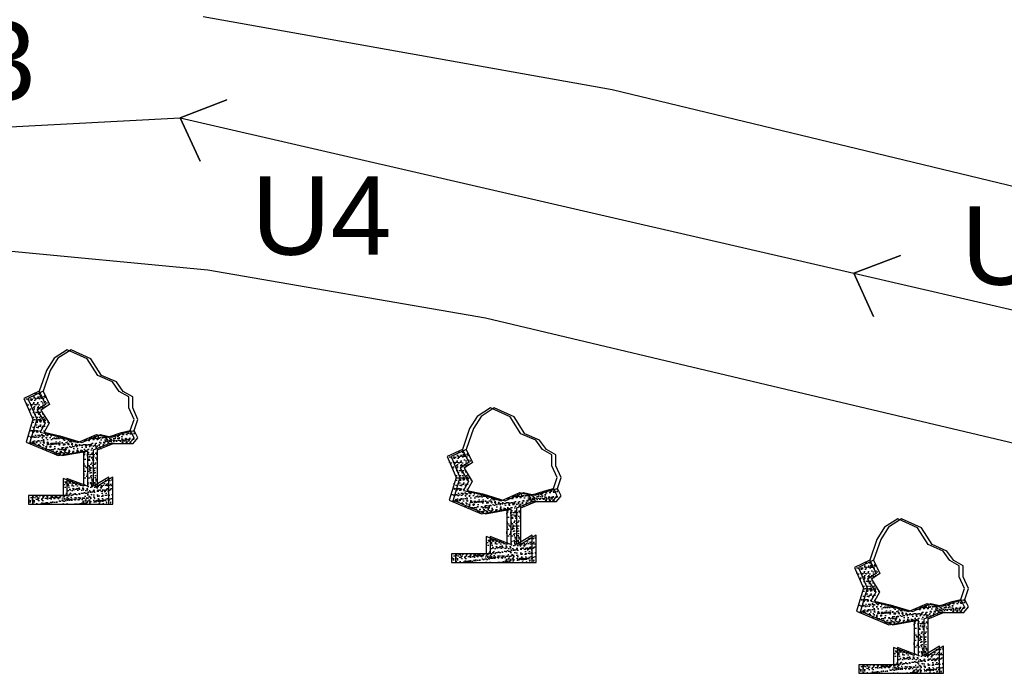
# Model space of a CAD drawing. Header units: inches. Extents: x -1841658761 to 3039153, y 1727 to 2165588347.
# Tile 21 of 41: x 10762 to 10816, y 4544 to 4579. Entities that reach past the tile are written whole.
import ezdxf

# ---------------------------------------------------------------- set-up
doc = ezdxf.new("R2010")
doc.units = ezdxf.units.IN
doc.header["$MEASUREMENT"] = 0
pattern_1 = [(50, (9863.26986, 4378.5681), (0.5715667, -0.0500056), [0.05976563, -0.65742187]), (355, (9863.26986, 4378.5681), (-0.11056747, 0.5994031), [0.0478125, -0.5259375]), (100.451444, (9863.3175, 4378.56394), (0.46099924, 0.5493975), [0.05079297, -0.55872262]), (46.1842, (9863.2699, 4378.7275), (0.85045794, -0.1318982), [0.0896484, -0.9861328]), (96.63564, (9863.3407, 4378.7165), (0.74480874, 0.77625076), [0.0761895, -0.8380844]), (351.18416, (9863.2699, 4378.7275), (0.7448087, 0.77625076), [0.07171875, -0.78890625]), (21, (9863.34955, 4378.68764), (0.4756603, -0.32083693), [0.05976563, -0.65742187]), (326, (9863.34955, 4378.68764), (0.1938919, 0.57785394), [0.0478125, -0.5259375]), (71.451445, (9863.3892, 4378.6609), (0.6695522, 0.257017), [0.05079296, -0.55872262]), (37.5, (9863.26986, 4378.5681), (0.009689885, 0.26527479), [0, -0.5195625, 0, -0.53390625, 0, -0.52792969]), (7.5, (9863.26986, 4378.5681), (0.20963354, 0.31429683), [0, -0.30440625, 0, -0.507609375, 0, -0.20121094]), (327.5, (9863.09216, 4378.5681), (0.425389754, -0.017973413), [0, -0.19921875, 0, -0.6215625, 0, -0.82476562]), (317.5, (9863.01247, 4378.5681), (0.46472648, 0.07977116), [0, -0.25898437, 0, -0.41278125, 0, -0.58570312])]
pattern_2 = [(50, (9841.17353, 4384.58766), (0.5715667, -0.0500056), [0.05976563, -0.65742187]), (355, (9841.17353, 4384.58766), (-0.11056747, 0.5994031), [0.0478125, -0.5259375]), (100.451444, (9841.22117, 4384.5835), (0.46099924, 0.5493975), [0.05079297, -0.55872262]), (46.1842, (9841.1735, 4384.747), (0.85045794, -0.1318982), [0.0896484, -0.9861328]), (96.63564, (9841.2444, 4384.736), (0.74480874, 0.77625076), [0.0761895, -0.8380844]), (351.18416, (9841.1735, 4384.747), (0.7448087, 0.77625076), [0.07171875, -0.78890625]), (21, (9841.2532, 4384.7072), (0.4756603, -0.32083693), [0.05976563, -0.65742187]), (326, (9841.2532, 4384.7072), (0.1938919, 0.57785394), [0.0478125, -0.5259375]), (71.451445, (9841.29286, 4384.68045), (0.6695522, 0.257017), [0.05079296, -0.55872262]), (37.5, (9841.17353, 4384.58766), (0.009689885, 0.26527479), [0, -0.5195625, 0, -0.53390625, 0, -0.52792969]), (7.5, (9841.17353, 4384.58766), (0.20963354, 0.31429683), [0, -0.30440625, 0, -0.507609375, 0, -0.20121094]), (327.5, (9840.99583, 4384.58766), (0.425389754, -0.017973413), [0, -0.19921875, 0, -0.6215625, 0, -0.82476562]), (317.5, (9840.91614, 4384.58766), (0.46472648, 0.07977116), [0, -0.25898437, 0, -0.41278125, 0, -0.58570312])]
pattern_3 = [(50, (9818.21605, 4387.74077), (0.5715667, -0.0500056), [0.05976563, -0.65742187]), (355, (9818.21605, 4387.7408), (-0.11056747, 0.5994031), [0.0478125, -0.5259375]), (100.451444, (9818.2637, 4387.7366), (0.46099924, 0.5493975), [0.05079297, -0.55872262]), (46.1842, (9818.21605, 4387.90015), (0.85045794, -0.1318982), [0.0896484, -0.9861328]), (96.63564, (9818.2869, 4387.88916), (0.74480874, 0.77625076), [0.0761895, -0.8380844]), (351.18416, (9818.21605, 4387.90015), (0.7448087, 0.77625076), [0.07171875, -0.78890625]), (21, (9818.29574, 4387.8603), (0.4756603, -0.32083693), [0.05976563, -0.65742187]), (326, (9818.29574, 4387.8603), (0.1938919, 0.57785394), [0.0478125, -0.5259375]), (71.451445, (9818.3354, 4387.83357), (0.6695522, 0.257017), [0.05079296, -0.55872262]), (37.5, (9818.21605, 4387.74077), (0.009689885, 0.26527479), [0, -0.5195625, 0, -0.53390625, 0, -0.52792969]), (7.5, (9818.21605, 4387.74077), (0.20963354, 0.31429683), [0, -0.30440625, 0, -0.507609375, 0, -0.20121094]), (327.5, (9818.03835, 4387.74077), (0.425389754, -0.017973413), [0, -0.19921875, 0, -0.6215625, 0, -0.82476562]), (317.5, (9817.95866, 4387.74077), (0.46472648, 0.07977116), [0, -0.25898437, 0, -0.41278125, 0, -0.58570312])]

msp = doc.modelspace()

# ---------------------------------------------------------------- hatches: boundary and pattern name
at = {"ltscale": 0.02}
h = msp.add_hatch(dxfattribs=at)
h.set_pattern_fill('AR-CONC', color=256, scale=0.079687)
h.set_pattern_definition([(50, (9818.00355, 4387.74077), (0.5715667, -0.0500056), [0.05976563, -0.65742187]), (355, (9818.00355, 4387.7408), (-0.11056747, 0.5994031), [0.0478125, -0.5259375]), (100.451444, (9818.0512, 4387.7366), (0.46099924, 0.5493975), [0.05079297, -0.55872262]), (46.1842, (9818.00355, 4387.90015), (0.85045794, -0.1318982), [0.0896484, -0.9861328]), (96.63564, (9818.0744, 4387.88916), (0.74480874, 0.77625076), [0.0761895, -0.8380844]), (351.18416, (9818.00355, 4387.90015), (0.7448087, 0.77625076), [0.07171875, -0.78890625]), (21, (9818.08324, 4387.8603), (0.4756603, -0.32083693), [0.05976563, -0.65742187]), (326, (9818.08324, 4387.8603), (0.1938919, 0.57785394), [0.0478125, -0.5259375]), (71.451445, (9818.1229, 4387.83357), (0.6695522, 0.257017), [0.05079296, -0.55872262]), (37.5, (9818.00355, 4387.74077), (0.009689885, 0.26527479), [0, -0.5195625, 0, -0.53390625, 0, -0.52792969]), (7.5, (9818.00355, 4387.74077), (0.20963354, 0.31429683), [0, -0.30440625, 0, -0.507609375, 0, -0.20121094]), (327.5, (9817.82585, 4387.74077), (0.425389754, -0.017973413), [0, -0.19921875, 0, -0.6215625, 0, -0.82476562]), (317.5, (9817.74616, 4387.74077), (0.46472648, 0.07977116), [0, -0.25898437, 0, -0.41278125, 0, -0.58570312])])
h.paths.add_polyline_path([(10763.54889, 4556.80156), (10763.81979, 4557.289), (10763.37732, 4558.00213), (10763.83784, 4558.30904), (10763.49445, 4559.02299), (10762.667, 4558.63238), (10763.14968, 4557.50653), (10762.78194, 4556.2658), (10764.52873, 4555.53055), (10765.90623, 4555.77814), (10765.90623, 4553.86615), (10764.78753, 4554.29905), (10764.78753, 4553.36109), (10762.91098, 4553.36109), (10762.91098, 4552.89212), (10767.27755, 4552.89212), (10767.27755, 4554.37121), (10766.44755, 4553.86615), (10766.44755, 4555.85029), (10767.28649, 4556.18899), (10768.37801, 4556.18899), (10768.63748, 4556.49733), (10768.43793, 4556.8963), (10767.96603, 4556.78365), (10767.22163, 4556.53862), (10766.60431, 4556.68382), (10765.59665, 4556.23914), (10764.39768, 4556.61199)])
h = msp.add_hatch(dxfattribs=at)
h.set_pattern_fill('AR-CONC', color=256, scale=0.079687)
h.set_pattern_definition(pattern_3)
h.paths.add_polyline_path([(10763.76139, 4556.80156), (10764.03229, 4557.289), (10763.58982, 4558.00213), (10764.05034, 4558.30904), (10763.70695, 4559.02299), (10762.8795, 4558.63238), (10763.36218, 4557.50653), (10762.99444, 4556.2658), (10764.74123, 4555.53055), (10766.11873, 4555.77814), (10766.11873, 4553.86615), (10765.00003, 4554.29905), (10765.00003, 4553.36109), (10763.12348, 4553.36109), (10763.12348, 4552.89212), (10767.49005, 4552.89212), (10767.49005, 4554.37121), (10766.66005, 4553.86615), (10766.66005, 4555.85029), (10767.49899, 4556.18899), (10768.59051, 4556.18899), (10768.84998, 4556.49733), (10768.65043, 4556.8963), (10768.17853, 4556.78365), (10767.43413, 4556.53862), (10766.81681, 4556.68382), (10765.80915, 4556.23914), (10764.61018, 4556.61199)])
h = msp.add_hatch(dxfattribs=at)
h.set_pattern_fill('AR-CONC', color=256, scale=0.079687)
h.set_pattern_definition(pattern_3)
h.paths.add_polyline_path([(10763.76139, 4556.80156), (10764.03229, 4557.289), (10763.58982, 4558.00213), (10764.05034, 4558.30904), (10763.70695, 4559.02299), (10762.8795, 4558.63238), (10763.36218, 4557.50653), (10762.99444, 4556.2658), (10764.74123, 4555.53055), (10766.11873, 4555.77814), (10766.11873, 4553.86615), (10765.00003, 4554.29905), (10765.00003, 4553.36109), (10763.12348, 4553.36109), (10763.12348, 4552.89212), (10767.49005, 4552.89212), (10767.49005, 4554.37121), (10766.66005, 4553.86615), (10766.66005, 4555.85029), (10767.49899, 4556.18899), (10768.59051, 4556.18899), (10768.84998, 4556.49733), (10768.65043, 4556.8963), (10768.17853, 4556.78365), (10767.43413, 4556.53862), (10766.81681, 4556.68382), (10765.80915, 4556.23914), (10764.61018, 4556.61199)])
h = msp.add_hatch(dxfattribs=at)
h.set_pattern_fill('AR-CONC', color=256, scale=0.079687)
h.set_pattern_definition([(50, (9840.96103, 4384.58766), (0.5715667, -0.0500056), [0.05976563, -0.65742187]), (355, (9840.96103, 4384.58766), (-0.11056747, 0.5994031), [0.0478125, -0.5259375]), (100.451444, (9841.00867, 4384.5835), (0.46099924, 0.5493975), [0.05079297, -0.55872262]), (46.1842, (9840.961, 4384.747), (0.85045794, -0.1318982), [0.0896484, -0.9861328]), (96.63564, (9841.0319, 4384.736), (0.74480874, 0.77625076), [0.0761895, -0.8380844]), (351.18416, (9840.961, 4384.747), (0.7448087, 0.77625076), [0.07171875, -0.78890625]), (21, (9841.0407, 4384.7072), (0.4756603, -0.32083693), [0.05976563, -0.65742187]), (326, (9841.0407, 4384.7072), (0.1938919, 0.57785394), [0.0478125, -0.5259375]), (71.451445, (9841.08036, 4384.68045), (0.6695522, 0.257017), [0.05079296, -0.55872262]), (37.5, (9840.96103, 4384.58766), (0.009689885, 0.26527479), [0, -0.5195625, 0, -0.53390625, 0, -0.52792969]), (7.5, (9840.96103, 4384.58766), (0.20963354, 0.31429683), [0, -0.30440625, 0, -0.507609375, 0, -0.20121094]), (327.5, (9840.78333, 4384.58766), (0.425389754, -0.017973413), [0, -0.19921875, 0, -0.6215625, 0, -0.82476562]), (317.5, (9840.70364, 4384.58766), (0.46472648, 0.07977116), [0, -0.25898437, 0, -0.41278125, 0, -0.58570312])])
h.paths.add_polyline_path([(10786.50638, 4553.64844), (10786.77727, 4554.13589), (10786.33481, 4554.84901), (10786.79533, 4555.15592), (10786.45193, 4555.86987), (10785.62449, 4555.47927), (10786.10716, 4554.35342), (10785.73942, 4553.11269), (10787.48622, 4552.37744), (10788.86371, 4552.62503), (10788.86371, 4550.71303), (10787.74501, 4551.14594), (10787.74501, 4550.20798), (10785.86846, 4550.20798), (10785.86846, 4549.739), (10790.23504, 4549.739), (10790.23504, 4551.21809), (10789.40503, 4550.71303), (10789.40503, 4552.69718), (10790.24397, 4553.03588), (10791.3355, 4553.03588), (10791.59496, 4553.34421), (10791.39541, 4553.74318), (10790.92352, 4553.63053), (10790.17912, 4553.3855), (10789.5618, 4553.5307), (10788.55413, 4553.08602), (10787.35517, 4553.45888)])
h = msp.add_hatch(dxfattribs=at)
h.set_pattern_fill('AR-CONC', color=256, scale=0.079687)
h.set_pattern_definition(pattern_2)
h.paths.add_polyline_path([(10786.71888, 4553.64844), (10786.98977, 4554.13589), (10786.54731, 4554.84901), (10787.00783, 4555.15592), (10786.66443, 4555.86987), (10785.83699, 4555.47927), (10786.31966, 4554.35342), (10785.95192, 4553.11269), (10787.69872, 4552.37744), (10789.07621, 4552.62503), (10789.07621, 4550.71303), (10787.95751, 4551.14594), (10787.95751, 4550.20798), (10786.08096, 4550.20798), (10786.08096, 4549.739), (10790.44754, 4549.739), (10790.44754, 4551.21809), (10789.61753, 4550.71303), (10789.61753, 4552.69718), (10790.45647, 4553.03588), (10791.548, 4553.03588), (10791.80746, 4553.34421), (10791.60791, 4553.74318), (10791.13602, 4553.63053), (10790.39162, 4553.3855), (10789.7743, 4553.5307), (10788.76663, 4553.08602), (10787.56767, 4553.45888)])
h = msp.add_hatch(dxfattribs=at)
h.set_pattern_fill('AR-CONC', color=256, scale=0.079687)
h.set_pattern_definition(pattern_2)
h.paths.add_polyline_path([(10786.71888, 4553.64844), (10786.98977, 4554.13589), (10786.54731, 4554.84901), (10787.00783, 4555.15592), (10786.66443, 4555.86987), (10785.83699, 4555.47927), (10786.31966, 4554.35342), (10785.95192, 4553.11269), (10787.69872, 4552.37744), (10789.07621, 4552.62503), (10789.07621, 4550.71303), (10787.95751, 4551.14594), (10787.95751, 4550.20798), (10786.08096, 4550.20798), (10786.08096, 4549.739), (10790.44754, 4549.739), (10790.44754, 4551.21809), (10789.61753, 4550.71303), (10789.61753, 4552.69718), (10790.45647, 4553.03588), (10791.548, 4553.03588), (10791.80746, 4553.34421), (10791.60791, 4553.74318), (10791.13602, 4553.63053), (10790.39162, 4553.3855), (10789.7743, 4553.5307), (10788.76663, 4553.08602), (10787.56767, 4553.45888)])
h = msp.add_hatch(dxfattribs=at)
h.set_pattern_fill('AR-CONC', color=256, scale=0.079687)
h.set_pattern_definition([(50, (9863.05736, 4378.5681), (0.5715667, -0.0500056), [0.05976563, -0.65742187]), (355, (9863.05736, 4378.5681), (-0.11056747, 0.5994031), [0.0478125, -0.5259375]), (100.451444, (9863.105, 4378.56394), (0.46099924, 0.5493975), [0.05079297, -0.55872262]), (46.1842, (9863.0574, 4378.7275), (0.85045794, -0.1318982), [0.0896484, -0.9861328]), (96.63564, (9863.1282, 4378.7165), (0.74480874, 0.77625076), [0.0761895, -0.8380844]), (351.18416, (9863.0574, 4378.7275), (0.7448087, 0.77625076), [0.07171875, -0.78890625]), (21, (9863.13705, 4378.68764), (0.4756603, -0.32083693), [0.05976563, -0.65742187]), (326, (9863.13705, 4378.68764), (0.1938919, 0.57785394), [0.0478125, -0.5259375]), (71.451445, (9863.1767, 4378.6609), (0.6695522, 0.257017), [0.05079296, -0.55872262]), (37.5, (9863.05736, 4378.5681), (0.009689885, 0.26527479), [0, -0.5195625, 0, -0.53390625, 0, -0.52792969]), (7.5, (9863.05736, 4378.5681), (0.20963354, 0.31429683), [0, -0.30440625, 0, -0.507609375, 0, -0.20121094]), (327.5, (9862.87966, 4378.5681), (0.425389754, -0.017973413), [0, -0.19921875, 0, -0.6215625, 0, -0.82476562]), (317.5, (9862.79997, 4378.5681), (0.46472648, 0.07977116), [0, -0.25898437, 0, -0.41278125, 0, -0.58570312])])
h.paths.add_polyline_path([(10808.60271, 4547.62889), (10808.8736, 4548.11634), (10808.43114, 4548.82946), (10808.89166, 4549.13637), (10808.54826, 4549.85033), (10807.72082, 4549.45972), (10808.20349, 4548.33387), (10807.83575, 4547.09314), (10809.58255, 4546.35789), (10810.96004, 4546.60548), (10810.96004, 4544.69348), (10809.84134, 4545.12639), (10809.84134, 4544.18843), (10807.96479, 4544.18843), (10807.96479, 4543.71945), (10812.33137, 4543.71945), (10812.33137, 4545.19854), (10811.50136, 4544.69348), (10811.50136, 4546.67763), (10812.3403, 4547.01633), (10813.43183, 4547.01633), (10813.69129, 4547.32466), (10813.49175, 4547.72363), (10813.01985, 4547.61098), (10812.27545, 4547.36595), (10811.65813, 4547.51116), (10810.65046, 4547.06648), (10809.4515, 4547.43933)])
h = msp.add_hatch(dxfattribs=at)
h.set_pattern_fill('AR-CONC', color=256, scale=0.079687)
h.set_pattern_definition(pattern_1)
h.paths.add_polyline_path([(10808.81521, 4547.62889), (10809.0861, 4548.11634), (10808.64364, 4548.82946), (10809.10416, 4549.13637), (10808.76076, 4549.85033), (10807.93332, 4549.45972), (10808.41599, 4548.33387), (10808.04825, 4547.09314), (10809.79505, 4546.35789), (10811.17254, 4546.60548), (10811.17254, 4544.69348), (10810.05384, 4545.12639), (10810.05384, 4544.18843), (10808.17729, 4544.18843), (10808.17729, 4543.71945), (10812.54387, 4543.71945), (10812.54387, 4545.19854), (10811.71386, 4544.69348), (10811.71386, 4546.67763), (10812.5528, 4547.01633), (10813.64433, 4547.01633), (10813.90379, 4547.32466), (10813.70425, 4547.72363), (10813.23235, 4547.61098), (10812.48795, 4547.36595), (10811.87063, 4547.51116), (10810.86296, 4547.06648), (10809.664, 4547.43933)])
h = msp.add_hatch(dxfattribs=at)
h.set_pattern_fill('AR-CONC', color=256, scale=0.079687)
h.set_pattern_definition(pattern_1)
h.paths.add_polyline_path([(10808.81521, 4547.62889), (10809.0861, 4548.11634), (10808.64364, 4548.82946), (10809.10416, 4549.13637), (10808.76076, 4549.85033), (10807.93332, 4549.45972), (10808.41599, 4548.33387), (10808.04825, 4547.09314), (10809.79505, 4546.35789), (10811.17254, 4546.60548), (10811.17254, 4544.69348), (10810.05384, 4545.12639), (10810.05384, 4544.18843), (10808.17729, 4544.18843), (10808.17729, 4543.71945), (10812.54387, 4543.71945), (10812.54387, 4545.19854), (10811.71386, 4544.69348), (10811.71386, 4546.67763), (10812.5528, 4547.01633), (10813.64433, 4547.01633), (10813.90379, 4547.32466), (10813.70425, 4547.72363), (10813.23235, 4547.61098), (10812.48795, 4547.36595), (10811.87063, 4547.51116), (10810.86296, 4547.06648), (10809.664, 4547.43933)])

# ---------------------------------------------------------------- linework, layer by layer
for p, q in [((10772.38374, 4579.36775), (10794.57683, 4575.39109)), ((10794.57683, 4575.39109), (10847.57168, 4562.60476)), ((10771.14733, 4573.86463), (10773.67382, 4574.83505)), ((10773.67382, 4574.83505), (10771.14733, 4573.86463)), ((10752.42302, 4572.88333), (10771.14733, 4573.86463)), ((10771.14733, 4573.86463), (10807.6862, 4565.42896)), ((10771.14733, 4573.86463), (10772.22041, 4571.51696)), ((10772.22041, 4571.51696), (10771.14733, 4573.86463)), ((10772.6457, 4565.60116), (10760.59845, 4566.74795)), ((10807.6862, 4565.42896), (10810.2127, 4566.39939)), ((10810.2127, 4566.39939), (10807.6862, 4565.42896)), ((10807.6862, 4565.42896), (10810.2127, 4566.39939)), ((10810.2127, 4566.39939), (10807.6862, 4565.42896)), ((10787.69788, 4562.99044), (10772.6457, 4565.60116)), ((10807.6862, 4565.42896), (10845.43177, 4556.71471)), ((10807.6862, 4565.42896), (10808.75928, 4563.08129)), ((10808.75928, 4563.08129), (10807.6862, 4565.42896)), ((10807.6862, 4565.42896), (10808.75928, 4563.08129)), ((10808.75928, 4563.08129), (10807.6862, 4565.42896)), ((10803.99538, 4559.12226), (10787.69788, 4562.99044)), ((10765.01141, 4561.27469), (10764.2989, 4560.81516)), ((10765.22391, 4561.27469), (10764.5114, 4560.81516)), ((10765.22391, 4561.27469), (10764.5114, 4560.81516)), ((10766.09167, 4560.79218), (10765.01141, 4561.27469)), ((10766.30417, 4560.79218), (10765.22391, 4561.27469)), ((10766.30417, 4560.79218), (10765.22391, 4561.27469)), ((10764.2989, 4560.81516), (10763.88518, 4560.14884)), ((10764.5114, 4560.81516), (10764.09768, 4560.14884)), ((10764.5114, 4560.81516), (10764.09768, 4560.14884)), ((10766.66627, 4559.87312), (10766.09167, 4560.79218)), ((10766.87877, 4559.87312), (10766.30417, 4560.79218)), ((10766.87877, 4559.87312), (10766.30417, 4560.79218)), ((10763.88518, 4560.14884), (10763.49445, 4559.02299)), ((10764.09768, 4560.14884), (10763.70695, 4559.02299)), ((10764.09768, 4560.14884), (10763.70695, 4559.02299)), ((10767.47072, 4559.52847), (10766.66627, 4559.87312)), ((10767.68322, 4559.52847), (10766.87877, 4559.87312)), ((10767.68322, 4559.52847), (10766.87877, 4559.87312)), ((10767.83937, 4559.01089), (10767.47072, 4559.52847)), ((10768.05187, 4559.01089), (10767.68322, 4559.52847)), ((10768.05187, 4559.01089), (10767.68322, 4559.52847)), ((10763.49445, 4559.02299), (10762.667, 4558.63238)), ((10763.70695, 4559.02299), (10762.8795, 4558.63238)), ((10763.70695, 4559.02299), (10762.8795, 4558.63238)), ((10763.49445, 4559.02299), (10763.83784, 4558.30904)), ((10763.70695, 4559.02299), (10764.05034, 4558.30904)), ((10763.70695, 4559.02299), (10764.05034, 4558.30904)), ((10768.35407, 4558.72363), (10767.83937, 4559.01089)), ((10768.56657, 4558.72363), (10768.05187, 4559.01089)), ((10768.56657, 4558.72363), (10768.05187, 4559.01089)), ((10819.67042, 4555.40181), (10803.99538, 4559.12226)), ((10762.667, 4558.63238), (10763.14968, 4557.50653)), ((10762.8795, 4558.63238), (10763.36218, 4557.50653)), ((10762.8795, 4558.63238), (10763.36218, 4557.50653)), ((10763.83784, 4558.30904), (10763.37732, 4558.00213)), ((10764.05034, 4558.30904), (10763.58982, 4558.00213)), ((10764.05034, 4558.30904), (10763.58982, 4558.00213)), ((10768.35407, 4558.12952), (10768.35407, 4558.72363)), ((10768.56657, 4558.12952), (10768.56657, 4558.72363)), ((10768.56657, 4558.12952), (10768.56657, 4558.72363)), ((10763.37732, 4558.00213), (10763.81979, 4557.289)), ((10763.58982, 4558.00213), (10764.03229, 4557.289)), ((10763.58982, 4558.00213), (10764.03229, 4557.289)), ((10768.63748, 4557.49474), (10768.35407, 4558.12952)), ((10768.84998, 4557.49474), (10768.56657, 4558.12952)), ((10768.84998, 4557.49474), (10768.56657, 4558.12952)), ((10787.96889, 4558.12157), (10787.25638, 4557.66204)), ((10788.18139, 4558.12157), (10787.46888, 4557.66204)), ((10788.18139, 4558.12157), (10787.46888, 4557.66204)), ((10789.04916, 4557.63907), (10787.96889, 4558.12157)), ((10789.26166, 4557.63907), (10788.18139, 4558.12157)), ((10789.26166, 4557.63907), (10788.18139, 4558.12157)), ((10763.14968, 4557.50653), (10762.78194, 4556.2658)), ((10763.36218, 4557.50653), (10762.99444, 4556.2658)), ((10763.36218, 4557.50653), (10762.99444, 4556.2658)), ((10763.81979, 4557.289), (10763.54889, 4556.80156)), ((10764.03229, 4557.289), (10763.76139, 4556.80156)), ((10764.03229, 4557.289), (10763.76139, 4556.80156)), ((10768.43793, 4556.8963), (10768.63748, 4557.49474)), ((10768.65043, 4556.8963), (10768.84998, 4557.49474)), ((10768.65043, 4556.8963), (10768.84998, 4557.49474)), ((10787.25638, 4557.66204), (10786.84266, 4556.99572)), ((10787.46888, 4557.66204), (10787.05516, 4556.99572)), ((10787.46888, 4557.66204), (10787.05516, 4556.99572)), ((10789.62376, 4556.72), (10789.04916, 4557.63907)), ((10789.83626, 4556.72), (10789.26166, 4557.63907)), ((10789.83626, 4556.72), (10789.26166, 4557.63907)), ((10763.54889, 4556.80156), (10764.39768, 4556.61199)), ((10763.76139, 4556.80156), (10764.61018, 4556.61199)), ((10763.76139, 4556.80156), (10764.61018, 4556.61199)), ((10764.39768, 4556.61199), (10765.59665, 4556.23914)), ((10764.61018, 4556.61199), (10765.80915, 4556.23914)), ((10764.61018, 4556.61199), (10765.80915, 4556.23914)), ((10765.59665, 4556.23914), (10766.60431, 4556.68382)), ((10765.80915, 4556.23914), (10766.81681, 4556.68382)), ((10765.80915, 4556.23914), (10766.81681, 4556.68382)), ((10766.60431, 4556.68382), (10767.22163, 4556.53862)), ((10766.81681, 4556.68382), (10767.43413, 4556.53862)), ((10766.81681, 4556.68382), (10767.43413, 4556.53862)), ((10767.22163, 4556.53862), (10767.96603, 4556.78365)), ((10767.43413, 4556.53862), (10768.17853, 4556.78365)), ((10767.43413, 4556.53862), (10768.17853, 4556.78365)), ((10767.96603, 4556.78365), (10768.43793, 4556.8963)), ((10768.17853, 4556.78365), (10768.65043, 4556.8963)), ((10768.17853, 4556.78365), (10768.65043, 4556.8963)), ((10768.63748, 4556.49733), (10768.43793, 4556.8963)), ((10768.84998, 4556.49733), (10768.65043, 4556.8963)), ((10768.84998, 4556.49733), (10768.65043, 4556.8963)), ((10786.84266, 4556.99572), (10786.45193, 4555.86987)), ((10787.05516, 4556.99572), (10786.66443, 4555.86987)), ((10787.05516, 4556.99572), (10786.66443, 4555.86987)), ((10790.42821, 4556.37536), (10789.62376, 4556.72)), ((10790.64071, 4556.37536), (10789.83626, 4556.72)), ((10790.64071, 4556.37536), (10789.83626, 4556.72)), ((10762.78194, 4556.2658), (10764.52873, 4555.53055)), ((10762.99444, 4556.2658), (10764.74123, 4555.53055)), ((10762.99444, 4556.2658), (10764.74123, 4555.53055)), ((10766.44755, 4555.85029), (10767.28649, 4556.18899)), ((10766.66005, 4555.85029), (10767.49899, 4556.18899)), ((10766.66005, 4555.85029), (10767.49899, 4556.18899)), ((10767.28649, 4556.18899), (10768.37801, 4556.18899)), ((10767.49899, 4556.18899), (10768.59051, 4556.18899)), ((10767.49899, 4556.18899), (10768.59051, 4556.18899)), ((10768.37801, 4556.18899), (10768.63748, 4556.49733)), ((10768.59051, 4556.18899), (10768.84998, 4556.49733)), ((10768.59051, 4556.18899), (10768.84998, 4556.49733)), ((10790.79685, 4555.85778), (10790.42821, 4556.37536)), ((10791.00935, 4555.85778), (10790.64071, 4556.37536)), ((10791.00935, 4555.85778), (10790.64071, 4556.37536)), ((10764.52873, 4555.53055), (10765.90623, 4555.77814)), ((10764.74123, 4555.53055), (10766.11873, 4555.77814)), ((10764.74123, 4555.53055), (10766.11873, 4555.77814)), ((10765.90623, 4555.77814), (10765.90623, 4553.86615)), ((10766.11873, 4555.77814), (10766.11873, 4553.86615)), ((10766.11873, 4555.77814), (10766.11873, 4553.86615)), ((10766.44755, 4553.86615), (10766.44755, 4555.85029)), ((10766.66005, 4553.86615), (10766.66005, 4555.85029)), ((10766.66005, 4553.86615), (10766.66005, 4555.85029)), ((10786.45193, 4555.86987), (10785.62449, 4555.47927)), ((10786.66443, 4555.86987), (10785.83699, 4555.47927)), ((10786.66443, 4555.86987), (10785.83699, 4555.47927)), ((10786.45193, 4555.86987), (10786.79533, 4555.15592)), ((10786.66443, 4555.86987), (10787.00783, 4555.15592)), ((10786.66443, 4555.86987), (10787.00783, 4555.15592)), ((10791.31155, 4555.57051), (10790.79685, 4555.85778)), ((10791.52405, 4555.57051), (10791.00935, 4555.85778)), ((10791.52405, 4555.57051), (10791.00935, 4555.85778)), ((10791.31155, 4554.9764), (10791.31155, 4555.57051)), ((10791.52405, 4554.9764), (10791.52405, 4555.57051)), ((10791.52405, 4554.9764), (10791.52405, 4555.57051)), ((10785.62449, 4555.47927), (10786.10716, 4554.35342)), ((10785.83699, 4555.47927), (10786.31966, 4554.35342)), ((10785.83699, 4555.47927), (10786.31966, 4554.35342)), ((10786.79533, 4555.15592), (10786.33481, 4554.84901)), ((10787.00783, 4555.15592), (10786.54731, 4554.84901)), ((10787.00783, 4555.15592), (10786.54731, 4554.84901)), ((10786.33481, 4554.84901), (10786.77727, 4554.13589)), ((10786.54731, 4554.84901), (10786.98977, 4554.13589)), ((10786.54731, 4554.84901), (10786.98977, 4554.13589)), ((10791.59496, 4554.34162), (10791.31155, 4554.9764)), ((10791.80746, 4554.34162), (10791.52405, 4554.9764)), ((10791.80746, 4554.34162), (10791.52405, 4554.9764)), ((10765.90623, 4553.86615), (10764.78753, 4554.29905)), ((10764.78753, 4554.29905), (10764.78753, 4553.36109)), ((10766.11873, 4553.86615), (10765.00003, 4554.29905)), ((10765.00003, 4554.29905), (10765.00003, 4553.36109)), ((10766.11873, 4553.86615), (10765.00003, 4554.29905)), ((10765.00003, 4554.29905), (10765.00003, 4553.36109)), ((10767.27755, 4554.37121), (10766.44755, 4553.86615)), ((10767.49005, 4554.37121), (10766.66005, 4553.86615)), ((10767.49005, 4554.37121), (10766.66005, 4553.86615)), ((10767.27755, 4552.89212), (10767.27755, 4554.37121)), ((10767.49005, 4552.89212), (10767.49005, 4554.37121)), ((10767.49005, 4552.89212), (10767.49005, 4554.37121)), ((10786.10716, 4554.35342), (10785.73942, 4553.11269)), ((10786.31966, 4554.35342), (10785.95192, 4553.11269)), ((10786.31966, 4554.35342), (10785.95192, 4553.11269)), ((10786.77727, 4554.13589), (10786.50638, 4553.64844)), ((10786.98977, 4554.13589), (10786.71888, 4553.64844)), ((10786.98977, 4554.13589), (10786.71888, 4553.64844)), ((10791.39541, 4553.74318), (10791.59496, 4554.34162)), ((10791.60791, 4553.74318), (10791.80746, 4554.34162)), ((10791.60791, 4553.74318), (10791.80746, 4554.34162)), ((10786.50638, 4553.64844), (10787.35517, 4553.45888)), ((10786.71888, 4553.64844), (10787.56767, 4553.45888)), ((10786.71888, 4553.64844), (10787.56767, 4553.45888)), ((10787.35517, 4553.45888), (10788.55413, 4553.08602)), ((10787.56767, 4553.45888), (10788.76663, 4553.08602)), ((10787.56767, 4553.45888), (10788.76663, 4553.08602)), ((10788.55413, 4553.08602), (10789.5618, 4553.5307)), ((10788.76663, 4553.08602), (10789.7743, 4553.5307)), ((10788.76663, 4553.08602), (10789.7743, 4553.5307)), ((10789.5618, 4553.5307), (10790.17912, 4553.3855)), ((10789.7743, 4553.5307), (10790.39162, 4553.3855)), ((10789.7743, 4553.5307), (10790.39162, 4553.3855)), ((10790.17912, 4553.3855), (10790.92352, 4553.63053)), ((10790.39162, 4553.3855), (10791.13602, 4553.63053)), ((10790.39162, 4553.3855), (10791.13602, 4553.63053)), ((10790.92352, 4553.63053), (10791.39541, 4553.74318)), ((10791.13602, 4553.63053), (10791.60791, 4553.74318)), ((10791.13602, 4553.63053), (10791.60791, 4553.74318)), ((10791.59496, 4553.34421), (10791.39541, 4553.74318)), ((10791.80746, 4553.34421), (10791.60791, 4553.74318)), ((10791.80746, 4553.34421), (10791.60791, 4553.74318)), ((10764.78753, 4553.36109), (10762.91098, 4553.36109)), ((10762.91098, 4553.36109), (10762.91098, 4552.89212)), ((10762.91098, 4552.89212), (10767.27755, 4552.89212)), ((10765.00003, 4553.36109), (10763.12348, 4553.36109)), ((10763.12348, 4553.36109), (10763.12348, 4552.89212)), ((10765.00003, 4553.36109), (10763.12348, 4553.36109)), ((10763.12348, 4553.36109), (10763.12348, 4552.89212)), ((10763.12348, 4552.89212), (10767.49005, 4552.89212)), ((10763.12348, 4552.89212), (10767.49005, 4552.89212)), ((10785.73942, 4553.11269), (10787.48622, 4552.37744)), ((10785.95192, 4553.11269), (10787.69872, 4552.37744)), ((10785.95192, 4553.11269), (10787.69872, 4552.37744)), ((10789.40503, 4552.69718), (10790.24397, 4553.03588)), ((10789.61753, 4552.69718), (10790.45647, 4553.03588)), ((10789.61753, 4552.69718), (10790.45647, 4553.03588)), ((10790.24397, 4553.03588), (10791.3355, 4553.03588)), ((10790.45647, 4553.03588), (10791.548, 4553.03588)), ((10790.45647, 4553.03588), (10791.548, 4553.03588)), ((10791.3355, 4553.03588), (10791.59496, 4553.34421)), ((10791.548, 4553.03588), (10791.80746, 4553.34421)), ((10791.548, 4553.03588), (10791.80746, 4553.34421)), ((10787.48622, 4552.37744), (10788.86371, 4552.62503)), ((10787.69872, 4552.37744), (10789.07621, 4552.62503)), ((10787.69872, 4552.37744), (10789.07621, 4552.62503)), ((10788.86371, 4552.62503), (10788.86371, 4550.71303)), ((10789.07621, 4552.62503), (10789.07621, 4550.71303)), ((10789.07621, 4552.62503), (10789.07621, 4550.71303)), ((10789.40503, 4550.71303), (10789.40503, 4552.69718)), ((10789.61753, 4550.71303), (10789.61753, 4552.69718)), ((10789.61753, 4550.71303), (10789.61753, 4552.69718)), ((10810.06522, 4552.10202), (10809.35271, 4551.64249)), ((10810.27772, 4552.10202), (10809.56521, 4551.64249)), ((10810.27772, 4552.10202), (10809.56521, 4551.64249)), ((10811.14549, 4551.61952), (10810.06522, 4552.10202)), ((10811.35799, 4551.61952), (10810.27772, 4552.10202)), ((10811.35799, 4551.61952), (10810.27772, 4552.10202)), ((10809.35271, 4551.64249), (10808.93899, 4550.97618)), ((10809.56521, 4551.64249), (10809.15149, 4550.97618)), ((10809.56521, 4551.64249), (10809.15149, 4550.97618)), ((10811.72009, 4550.70045), (10811.14549, 4551.61952)), ((10811.93259, 4550.70045), (10811.35799, 4551.61952)), ((10811.93259, 4550.70045), (10811.35799, 4551.61952)), ((10788.86371, 4550.71303), (10787.74501, 4551.14594)), ((10787.74501, 4551.14594), (10787.74501, 4550.20798)), ((10789.07621, 4550.71303), (10787.95751, 4551.14594)), ((10787.95751, 4551.14594), (10787.95751, 4550.20798)), ((10789.07621, 4550.71303), (10787.95751, 4551.14594)), ((10787.95751, 4551.14594), (10787.95751, 4550.20798)), ((10790.23504, 4551.21809), (10789.40503, 4550.71303)), ((10790.44754, 4551.21809), (10789.61753, 4550.71303)), ((10790.44754, 4551.21809), (10789.61753, 4550.71303)), ((10790.23504, 4549.739), (10790.23504, 4551.21809)), ((10790.44754, 4549.739), (10790.44754, 4551.21809)), ((10790.44754, 4549.739), (10790.44754, 4551.21809)), ((10808.93899, 4550.97618), (10808.54826, 4549.85033)), ((10809.15149, 4550.97618), (10808.76076, 4549.85033)), ((10809.15149, 4550.97618), (10808.76076, 4549.85033)), ((10787.74501, 4550.20798), (10785.86846, 4550.20798)), ((10785.86846, 4550.20798), (10785.86846, 4549.739)), ((10787.95751, 4550.20798), (10786.08096, 4550.20798)), ((10786.08096, 4550.20798), (10786.08096, 4549.739)), ((10787.95751, 4550.20798), (10786.08096, 4550.20798)), ((10786.08096, 4550.20798), (10786.08096, 4549.739)), ((10812.52454, 4550.35581), (10811.72009, 4550.70045)), ((10812.73704, 4550.35581), (10811.93259, 4550.70045)), ((10812.73704, 4550.35581), (10811.93259, 4550.70045)), ((10812.89318, 4549.83823), (10812.52454, 4550.35581)), ((10813.10568, 4549.83823), (10812.73704, 4550.35581)), ((10813.10568, 4549.83823), (10812.73704, 4550.35581)), ((10785.86846, 4549.739), (10790.23504, 4549.739)), ((10786.08096, 4549.739), (10790.44754, 4549.739)), ((10786.08096, 4549.739), (10790.44754, 4549.739)), ((10808.54826, 4549.85033), (10807.72082, 4549.45972)), ((10808.76076, 4549.85033), (10807.93332, 4549.45972)), ((10808.76076, 4549.85033), (10807.93332, 4549.45972)), ((10808.54826, 4549.85033), (10808.89166, 4549.13637)), ((10808.76076, 4549.85033), (10809.10416, 4549.13637)), ((10808.76076, 4549.85033), (10809.10416, 4549.13637)), ((10813.40788, 4549.55097), (10812.89318, 4549.83823)), ((10813.62038, 4549.55097), (10813.10568, 4549.83823)), ((10813.62038, 4549.55097), (10813.10568, 4549.83823)), ((10807.72082, 4549.45972), (10808.20349, 4548.33387)), ((10807.93332, 4549.45972), (10808.41599, 4548.33387)), ((10807.93332, 4549.45972), (10808.41599, 4548.33387)), ((10808.89166, 4549.13637), (10808.43114, 4548.82946)), ((10809.10416, 4549.13637), (10808.64364, 4548.82946)), ((10809.10416, 4549.13637), (10808.64364, 4548.82946)), ((10813.40788, 4548.95685), (10813.40788, 4549.55097)), ((10813.62038, 4548.95685), (10813.62038, 4549.55097)), ((10813.62038, 4548.95685), (10813.62038, 4549.55097)), ((10808.43114, 4548.82946), (10808.8736, 4548.11634)), ((10808.64364, 4548.82946), (10809.0861, 4548.11634)), ((10808.64364, 4548.82946), (10809.0861, 4548.11634)), ((10813.69129, 4548.32207), (10813.40788, 4548.95685)), ((10813.90379, 4548.32207), (10813.62038, 4548.95685)), ((10813.90379, 4548.32207), (10813.62038, 4548.95685)), ((10808.20349, 4548.33387), (10807.83575, 4547.09314)), ((10808.41599, 4548.33387), (10808.04825, 4547.09314)), ((10808.41599, 4548.33387), (10808.04825, 4547.09314)), ((10808.8736, 4548.11634), (10808.60271, 4547.62889)), ((10809.0861, 4548.11634), (10808.81521, 4547.62889)), ((10809.0861, 4548.11634), (10808.81521, 4547.62889)), ((10813.49175, 4547.72363), (10813.69129, 4548.32207)), ((10813.70425, 4547.72363), (10813.90379, 4548.32207)), ((10813.70425, 4547.72363), (10813.90379, 4548.32207)), ((10808.60271, 4547.62889), (10809.4515, 4547.43933)), ((10808.81521, 4547.62889), (10809.664, 4547.43933)), ((10808.81521, 4547.62889), (10809.664, 4547.43933)), ((10812.27545, 4547.36595), (10813.01985, 4547.61098)), ((10812.48795, 4547.36595), (10813.23235, 4547.61098)), ((10812.48795, 4547.36595), (10813.23235, 4547.61098)), ((10813.01985, 4547.61098), (10813.49175, 4547.72363)), ((10813.23235, 4547.61098), (10813.70425, 4547.72363)), ((10813.23235, 4547.61098), (10813.70425, 4547.72363)), ((10813.69129, 4547.32466), (10813.49175, 4547.72363)), ((10813.90379, 4547.32466), (10813.70425, 4547.72363)), ((10813.90379, 4547.32466), (10813.70425, 4547.72363)), ((10807.83575, 4547.09314), (10809.58255, 4546.35789)), ((10808.04825, 4547.09314), (10809.79505, 4546.35789)), ((10808.04825, 4547.09314), (10809.79505, 4546.35789)), ((10809.4515, 4547.43933), (10810.65046, 4547.06648)), ((10809.664, 4547.43933), (10810.86296, 4547.06648)), ((10809.664, 4547.43933), (10810.86296, 4547.06648)), ((10810.65046, 4547.06648), (10811.65813, 4547.51116)), ((10810.86296, 4547.06648), (10811.87063, 4547.51116)), ((10810.86296, 4547.06648), (10811.87063, 4547.51116)), ((10811.50136, 4546.67763), (10812.3403, 4547.01633)), ((10811.65813, 4547.51116), (10812.27545, 4547.36595)), ((10811.71386, 4546.67763), (10812.5528, 4547.01633)), ((10811.71386, 4546.67763), (10812.5528, 4547.01633)), ((10811.87063, 4547.51116), (10812.48795, 4547.36595)), ((10811.87063, 4547.51116), (10812.48795, 4547.36595)), ((10812.3403, 4547.01633), (10813.43183, 4547.01633)), ((10812.5528, 4547.01633), (10813.64433, 4547.01633)), ((10812.5528, 4547.01633), (10813.64433, 4547.01633)), ((10813.43183, 4547.01633), (10813.69129, 4547.32466)), ((10813.64433, 4547.01633), (10813.90379, 4547.32466)), ((10813.64433, 4547.01633), (10813.90379, 4547.32466)), ((10809.58255, 4546.35789), (10810.96004, 4546.60548)), ((10809.79505, 4546.35789), (10811.17254, 4546.60548)), ((10809.79505, 4546.35789), (10811.17254, 4546.60548)), ((10810.96004, 4546.60548), (10810.96004, 4544.69348)), ((10811.17254, 4546.60548), (10811.17254, 4544.69348)), ((10811.17254, 4546.60548), (10811.17254, 4544.69348)), ((10811.50136, 4544.69348), (10811.50136, 4546.67763)), ((10811.71386, 4544.69348), (10811.71386, 4546.67763)), ((10811.71386, 4544.69348), (10811.71386, 4546.67763)), ((10810.96004, 4544.69348), (10809.84134, 4545.12639)), ((10809.84134, 4545.12639), (10809.84134, 4544.18843)), ((10811.17254, 4544.69348), (10810.05384, 4545.12639)), ((10810.05384, 4545.12639), (10810.05384, 4544.18843)), ((10811.17254, 4544.69348), (10810.05384, 4545.12639)), ((10810.05384, 4545.12639), (10810.05384, 4544.18843)), ((10812.33137, 4545.19854), (10811.50136, 4544.69348)), ((10812.54387, 4545.19854), (10811.71386, 4544.69348)), ((10812.54387, 4545.19854), (10811.71386, 4544.69348)), ((10812.33137, 4543.71945), (10812.33137, 4545.19854)), ((10812.54387, 4543.71945), (10812.54387, 4545.19854)), ((10812.54387, 4543.71945), (10812.54387, 4545.19854)), ((10809.84134, 4544.18843), (10807.96479, 4544.18843)), ((10807.96479, 4544.18843), (10807.96479, 4543.71945)), ((10810.05384, 4544.18843), (10808.17729, 4544.18843)), ((10808.17729, 4544.18843), (10808.17729, 4543.71945)), ((10810.05384, 4544.18843), (10808.17729, 4544.18843)), ((10808.17729, 4544.18843), (10808.17729, 4543.71945)), ((10807.96479, 4543.71945), (10812.33137, 4543.71945)), ((10808.17729, 4543.71945), (10812.54387, 4543.71945)), ((10808.17729, 4543.71945), (10812.54387, 4543.71945))]:
    msp.add_line(p, q, dxfattribs=at)

# ---------------------------------------------------------------- texts
at = {"ltscale": 5, "char_height": 3.1875, "attachment_point": 1}
for s, insert in [('{\\fArial|b0|i0|c0|p34;\\H1.3333x;U3}', (10755.70209, 4579.07539)), ('{\\fArial|b0|i0|c0|p34;\\H1.3333x;U4}', (10775.01671, 4570.68181)), ('{\\fArial|b0|i0|c0|p34;\\H1.3333x;U5}', (10813.52009, 4569.053))]:
    msp.add_mtext(s, dxfattribs=dict(at, insert=insert))

doc.saveas('drawing.dxf')
